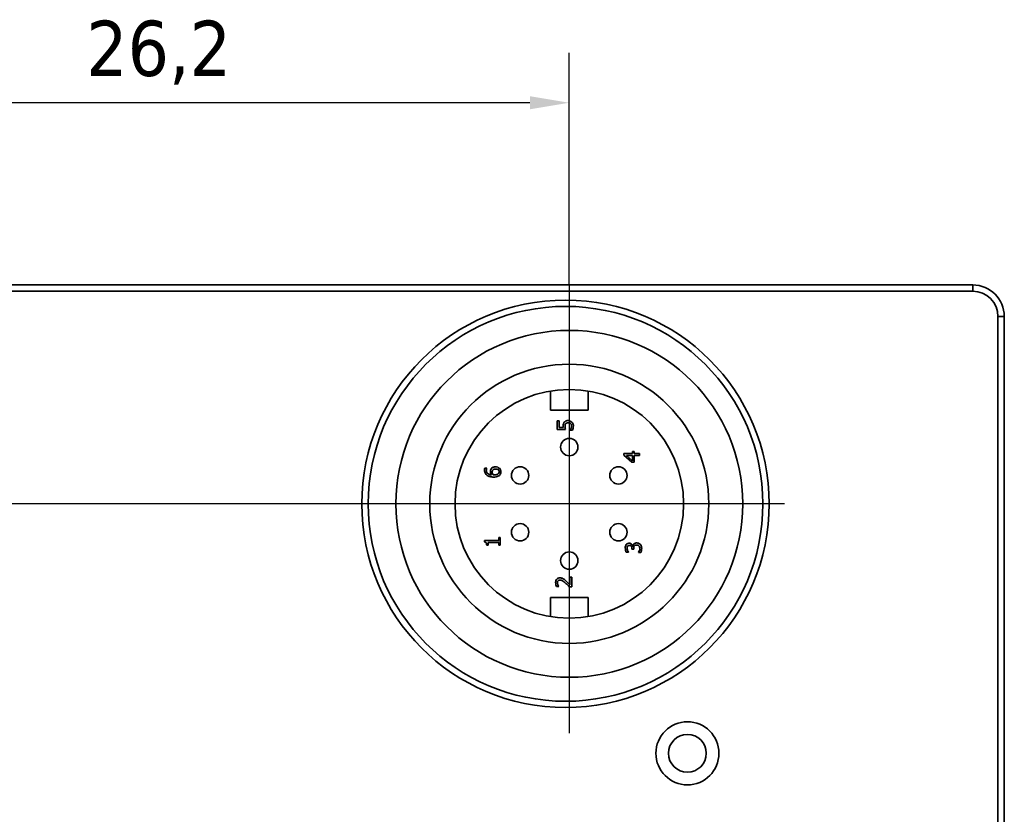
# Model space of a CAD drawing. Header units: millimetres. Extents: x 0 to 297, y 0 to 210.
# Tile 12 of 27: x 216 to 247, y 100 to 125. Entities that reach past the tile are written whole.
import ezdxf

# ---------------------------------------------------------------- set-up
doc = ezdxf.new("R2010")
doc.units = ezdxf.units.MM
doc.header["$LTSCALE"] = 0.5
for name, color, linetype, lineweight in [('Bemaßung (ISO)', 7, 'Continuous', 25), ('Mittelpunktmarkierung (ISO)', 7, 'Continuous', 25), ('Sichtbar (ISO)', 7, 'Continuous', 35), ('Sichtbar schmal (ISO)', 7, 'Continuous', 35)]:
    doc.layers.add(name, color=color, linetype=linetype, lineweight=lineweight)
doc.styles.add('Notiztext (ISO)', font='tahoma.ttf')
doc.dimstyles.new('Standard (ISO)', dxfattribs={"dimscale": 0.5, "dimtxt": 3.5, "dimasz": 2.5, "dimexe": 3.175, "dimexo": 0, "dimgap": 0.762, "dimtad": 1, "dimtoh": 1, "dimrnd": 1e-08, "dimtxsty": 'Notiztext (ISO)', "dimcen": 0.09, "dimdle": 10, "dimclrd": 256, "dimclre": 256, "dimclrt": 256, "dimazin": 2, "dimtfac": 0.514286, "dimtdec": 3, "dimtmove": 0, "dimatfit": 3, "dimfxl": 1, "dimtolj": 1, "dimlwd": -1, "dimlwe": -1, "dimarcsym": 0})

# ---------------------------------------------------------------- blocks, each defined once
blk = doc.blocks.new('*D11')
at = {"layer": 'Bemaßung (ISO)', "transparency": 16777216}
for p, q in [((207.247, 115.349), (207.247, 123.714)), ((233.452, 116.356), (233.452, 123.714)), ((232.202, 122.126), (208.497, 122.126))]:
    blk.add_line(p, q, dxfattribs=at)
for points in [[(208.497, 122.334), (208.497, 121.918), (207.247, 122.126)], [(232.202, 122.334), (232.202, 121.918), (233.452, 122.126)]]:
    blk.add_solid(points, dxfattribs=at)
at = {"layer": 'Defpoints', "color": 0, "transparency": 16777216}
for p in [(207.247, 122.126), (233.452, 116.356), (207.247, 115.349)]:
    blk.add_point(p, dxfattribs=at)
at = {"layer": 'Bemaßung (ISO)', "transparency": 16777216, "insert": (218.131, 124.728), "char_height": 1.75, "attachment_point": 1, "style": 'Notiztext (ISO)'}
blk.add_mtext('\\A1;26,2', dxfattribs=at)
blk = doc.blocks.new('*D12')
at = {"layer": 'Bemaßung (ISO)', "transparency": 16777216}
for p, q in [((226.357, 109.409), (193.991, 109.409)), ((195.578, 108.159), (195.578, 87.599)), ((208.247, 86.349), (193.991, 86.349))]:
    blk.add_line(p, q, dxfattribs=at)
for points in [[(195.37, 108.159), (195.786, 108.159), (195.578, 109.409)], [(195.37, 87.599), (195.786, 87.599), (195.578, 86.349)]]:
    blk.add_solid(points, dxfattribs=at)
at = {"layer": 'Defpoints', "color": 0, "transparency": 16777216}
for p in [(226.357, 109.409), (195.578, 86.349), (208.247, 86.349)]:
    blk.add_point(p, dxfattribs=at)
at = {"layer": 'Bemaßung (ISO)', "transparency": 16777216, "insert": (192.976, 95.705), "char_height": 1.75, "attachment_point": 1, "rotation": 90, "style": 'Notiztext (ISO)'}
blk.add_mtext('\\A1;23,1', dxfattribs=at)

msp = doc.modelspace()

# ---------------------------------------------------------------- linework, layer by layer
at = {"layer": 'Mittelpunktmarkierung (ISO)', "linetype": 'Continuous'}
for p, q in [((233.452, 116.356), (233.452, 102.142)), ((240.281, 109.409), (226.357, 109.409))]:
    msp.add_line(p, q, dxfattribs=at)
at = {"layer": 'Sichtbar (ISO)'}
for p, q in [((246.247, 116.349), (208.247, 116.349)), ((208.247, 116.149), (246.247, 116.149)), ((247.047, 115.349), (247.047, 87.349)), ((247.247, 87.349), (247.247, 115.349)), ((232.852, 112.384), (232.852, 112.984)), ((234.052, 112.984), (234.052, 112.384)), ((234.052, 112.384), (232.852, 112.384)), ((233.129, 112.044), (233.071, 112.044)), ((233.071, 112.044), (233.071, 111.77)), ((233.129, 111.834), (233.129, 112.044)), ((233.263, 111.834), (233.129, 111.834)), ((233.071, 111.77), (233.328, 111.77)), ((233.482, 111.754), (233.482, 111.749)), ((233.482, 111.749), (233.553, 111.749)), ((235.456, 111.01), (235.182, 111.01)), ((235.182, 111.01), (235.182, 110.948)), ((235.182, 110.948), (235.439, 110.725)), ((235.456, 110.777), (235.261, 110.946)), ((235.261, 110.946), (235.456, 110.946)), ((235.51, 111.07), (235.456, 111.07)), ((235.456, 111.07), (235.456, 111.01)), ((235.456, 110.946), (235.456, 110.777)), ((235.51, 111.01), (235.51, 111.07)), ((235.682, 111.01), (235.51, 111.01)), ((235.51, 110.725), (235.51, 110.946)), ((235.51, 110.946), (235.682, 110.946)), ((235.682, 110.946), (235.682, 111.01)), ((230.833, 110.538), (230.769, 110.538)), ((230.833, 110.535), (230.833, 110.538)), ((235.439, 110.725), (235.51, 110.725)), ((230.762, 108.251), (230.762, 108.199)), ((231.212, 108.251), (230.762, 108.251)), ((230.832, 108.096), (230.877, 108.096)), ((230.877, 108.186), (231.212, 108.186)), ((230.877, 108.096), (230.877, 108.186)), ((231.212, 108.34), (231.212, 108.251)), ((231.263, 108.34), (231.212, 108.34)), ((231.212, 108.186), (231.212, 108.096)), ((231.212, 108.096), (231.263, 108.096)), ((231.263, 108.096), (231.263, 108.34)), ((235.464, 108.067), (235.459, 108.067)), ((235.257, 107.879), (235.328, 107.879)), ((235.328, 107.879), (235.328, 107.883)), ((235.438, 107.99), (235.438, 107.967)), ((235.438, 107.967), (235.493, 107.967)), ((235.493, 107.967), (235.493, 107.996)), ((235.646, 107.87), (235.646, 107.865)), ((235.646, 107.865), (235.717, 107.865)), ((233.528, 107.081), (233.47, 107.081)), ((233.47, 107.081), (233.47, 106.836)), ((233.528, 106.773), (233.528, 107.081)), ((233.047, 106.784), (233.118, 106.784)), ((233.118, 106.784), (233.118, 106.787)), ((233.457, 106.773), (233.528, 106.773)), ((232.852, 105.834), (232.852, 106.434)), ((232.852, 106.434), (234.052, 106.434)), ((234.052, 106.434), (234.052, 105.834))]:
    msp.add_line(p, q, dxfattribs=at)
for centre, radius in [((233.332, 109.409), 6.46), ((233.332, 109.409), 6.26), ((233.452, 109.409), 5.5), ((233.452, 109.409), 4.425), ((233.452, 109.409), 3.625), ((233.452, 111.209), 0.275), ((231.893, 110.309), 0.275), ((235.011, 110.309), 0.275), ((231.893, 108.509), 0.275), ((235.011, 108.509), 0.275), ((233.452, 107.609), 0.275), ((237.197, 101.499), 1), ((237.197, 101.499), 0.6)]:
    msp.add_circle(centre, radius, dxfattribs=at)
for radius in [1, 0.8]:
    msp.add_arc((246.247, 115.349), radius, 0, 90, dxfattribs=at)
for points, knots in [([(233.291, 111.995), (233.285, 111.988), (233.28, 111.979), (233.27, 111.959), (233.267, 111.949), (233.261, 111.924), (233.26, 111.901), (233.26, 111.88)], [-0.008660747, -0.008660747, -0.008660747, -0.008660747, -0.007670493, -0.007670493, -0.00632033, -0.00632033, 0, 0, 0, 0]), ([(233.26, 111.88), (233.26, 111.87), (233.26, 111.861), (233.261, 111.85), (233.262, 111.842), (233.263, 111.834)], [-0.003177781, -0.003177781, -0.003177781, -0.003177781, -0.002401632, -0.002401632, 0, 0, 0, 0]), ([(233.412, 112.047), (233.396, 112.047), (233.379, 112.046), (233.353, 112.04), (233.341, 112.036), (233.313, 112.02), (233.301, 112.009), (233.291, 111.995)], [-0.01575519, -0.01575519, -0.01575519, -0.01575519, -0.00950918, -0.00950918, -0.00501224, -0.00501224, 0, 0, 0, 0]), ([(233.316, 111.869), (233.316, 111.889), (233.319, 111.91), (233.328, 111.935), (233.333, 111.943), (233.339, 111.95)], [-0.008077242, -0.008077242, -0.008077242, -0.008077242, -0.002899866, -0.002899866, 0, 0, 0, 0]), ([(233.328, 111.77), (233.325, 111.787), (233.321, 111.808), (233.318, 111.832), (233.316, 111.85), (233.316, 111.869)], [-0.007197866, -0.007197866, -0.007197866, -0.007197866, -0.005523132, -0.005523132, 0, 0, 0, 0]), ([(233.339, 111.95), (233.343, 111.955), (233.347, 111.959), (233.359, 111.968), (233.365, 111.97), (233.381, 111.977), (233.396, 111.979), (233.411, 111.979)], [-0.006798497, -0.006798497, -0.006798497, -0.006798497, -0.00585314, -0.00585314, -0.004582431, -0.004582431, 0, 0, 0, 0]), ([(233.411, 111.979), (233.436, 111.979), (233.451, 111.975), (233.471, 111.968), (233.483, 111.962), (233.493, 111.953)], [-0.006552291, -0.006552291, -0.006552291, -0.006552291, -0.003948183, -0.003948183, 0, 0, 0, 0]), ([(233.532, 112.003), (233.514, 112.02), (233.495, 112.029), (233.457, 112.043), (233.435, 112.047), (233.412, 112.047)], [-0.01196404, -0.01196404, -0.01196404, -0.01196404, -0.00687639, -0.00687639, 0, 0, 0, 0]), ([(233.509, 111.808), (233.503, 111.792), (233.498, 111.782), (233.491, 111.768), (233.486, 111.76), (233.482, 111.754)], [-0.003926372, -0.003926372, -0.003926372, -0.003926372, -0.002237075, -0.002237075, 0, 0, 0, 0]), ([(233.493, 111.953), (233.498, 111.949), (233.503, 111.944), (233.512, 111.931), (233.515, 111.924), (233.521, 111.908), (233.523, 111.895), (233.523, 111.881)], [-0.005895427, -0.005895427, -0.005895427, -0.005895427, -0.00512346, -0.00512346, -0.004065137, -0.004065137, 0, 0, 0, 0]), ([(233.523, 111.881), (233.523, 111.861), (233.521, 111.849), (233.517, 111.832), (233.513, 111.82), (233.509, 111.808)], [-0.005204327, -0.005204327, -0.005204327, -0.005204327, -0.00372743, -0.00372743, 0, 0, 0, 0]), ([(233.581, 111.88), (233.581, 111.894), (233.58, 111.908), (233.575, 111.931), (233.571, 111.944), (233.556, 111.975), (233.546, 111.99), (233.532, 112.003)], [-0.01809135, -0.01809135, -0.01809135, -0.01809135, -0.01050256, -0.01050256, -0.00550383, -0.00550383, 0, 0, 0, 0]), ([(233.553, 111.749), (233.563, 111.769), (233.569, 111.791), (233.579, 111.833), (233.581, 111.856), (233.581, 111.88)], [-0.01277591, -0.01277591, -0.01277591, -0.01277591, -0.00713869, -0.00713869, 0, 0, 0, 0]), ([(230.769, 110.538), (230.765, 110.528), (230.764, 110.518), (230.762, 110.502), (230.762, 110.492), (230.762, 110.481)], [-0.004664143, -0.004664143, -0.004664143, -0.004664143, -0.003113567, -0.003113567, 0, 0, 0, 0]), ([(231.109, 110.582), (231.092, 110.582), (231.076, 110.58), (231.039, 110.571), (231.025, 110.564), (231.004, 110.552), (230.992, 110.541), (230.981, 110.527)], [-0.009559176, -0.009559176, -0.009559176, -0.009559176, -0.007560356, -0.007560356, -0.005036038, -0.005036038, 0, 0, 0, 0]), ([(231.235, 110.535), (231.227, 110.542), (231.219, 110.548), (231.199, 110.561), (231.188, 110.566), (231.157, 110.578), (231.134, 110.582), (231.109, 110.582)], [-0.01151935, -0.01151935, -0.01151935, -0.01151935, -0.00969834, -0.00969834, -0.00733103, -0.00733103, 0, 0, 0, 0]), ([(230.762, 110.481), (230.762, 110.46), (230.764, 110.439), (230.775, 110.396), (230.784, 110.379), (230.805, 110.345), (230.822, 110.327), (230.843, 110.312)], [-0.01631749, -0.01631749, -0.01631749, -0.01631749, -0.01216641, -0.01216641, -0.00753364, -0.00753364, 0, 0, 0, 0]), ([(230.82, 110.473), (230.82, 110.491), (230.823, 110.504), (230.826, 110.518), (230.829, 110.528), (230.833, 110.535)], [-0.003813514, -0.003813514, -0.003813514, -0.003813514, -0.002447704, -0.002447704, 0, 0, 0, 0]), ([(230.987, 110.326), (230.958, 110.329), (230.928, 110.335), (230.882, 110.355), (230.867, 110.366), (230.845, 110.389), (230.836, 110.402), (230.823, 110.435), (230.82, 110.453), (230.82, 110.473)], [-0.02113604, -0.02113604, -0.02113604, -0.02113604, -0.01519636, -0.01519636, -0.01060892, -0.01060892, -0.00572063, -0.00572063, 0, 0, 0, 0]), ([(230.843, 110.312), (230.877, 110.288), (230.912, 110.276), (230.972, 110.261), (231.012, 110.257), (231.052, 110.257)], [-0.01870981, -0.01870981, -0.01870981, -0.01870981, -0.01180489, -0.01180489, 0, 0, 0, 0]), ([(230.981, 110.527), (230.965, 110.505), (230.96, 110.489), (230.953, 110.465), (230.952, 110.447), (230.952, 110.43)], [-0.007337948, -0.007337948, -0.007337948, -0.007337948, -0.005075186, -0.005075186, 0, 0, 0, 0]), ([(230.952, 110.43), (230.952, 110.402), (230.958, 110.384), (230.967, 110.358), (230.976, 110.342), (230.987, 110.326)], [-0.008327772, -0.008327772, -0.008327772, -0.008327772, -0.00557064, -0.00557064, 0, 0, 0, 0]), ([(231.007, 110.415), (231.007, 110.432), (231.01, 110.446), (231.015, 110.464), (231.019, 110.472), (231.025, 110.479)], [-0.005557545, -0.005557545, -0.005557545, -0.005557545, -0.002880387, -0.002880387, 0, 0, 0, 0]), ([(231.035, 110.326), (231.026, 110.34), (231.019, 110.354), (231.012, 110.378), (231.007, 110.394), (231.007, 110.415)], [-0.01796837, -0.01796837, -0.01796837, -0.01796837, -0.0063909, -0.0063909, 0, 0, 0, 0]), ([(231.025, 110.479), (231.03, 110.485), (231.035, 110.49), (231.047, 110.499), (231.053, 110.503), (231.078, 110.512), (231.098, 110.513), (231.112, 110.513)], [-0.007495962, -0.007495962, -0.007495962, -0.007495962, -0.005835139, -0.005835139, -0.004197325, -0.004197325, 0, 0, 0, 0]), ([(231.067, 110.325), (231.061, 110.325), (231.055, 110.325), (231.044, 110.326), (231.04, 110.326), (231.035, 110.326)], [-0.003072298, -0.003072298, -0.003072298, -0.003072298, -0.001420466, -0.001420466, 0, 0, 0, 0]), ([(231.052, 110.257), (231.077, 110.257), (231.104, 110.259), (231.157, 110.269), (231.176, 110.276), (231.207, 110.29), (231.223, 110.299), (231.236, 110.312)], [-0.01418309, -0.01418309, -0.01418309, -0.01418309, -0.0101151, -0.0101151, -0.00564309, -0.00564309, 0, 0, 0, 0]), ([(231.199, 110.361), (231.193, 110.355), (231.186, 110.35), (231.169, 110.342), (231.16, 110.338), (231.14, 110.332), (231.116, 110.325), (231.067, 110.325)], [-0.04031941, -0.04031941, -0.04031941, -0.04031941, -0.0288094, -0.0288094, -0.01483733, -0.01483733, 0, 0, 0, 0]), ([(231.112, 110.513), (231.134, 110.513), (231.156, 110.511), (231.184, 110.499), (231.194, 110.493), (231.211, 110.476), (231.217, 110.468), (231.225, 110.447), (231.227, 110.435), (231.227, 110.423)], [-0.01834715, -0.01834715, -0.01834715, -0.01834715, -0.01067536, -0.01067536, -0.00672103, -0.00672103, -0.00359835, -0.00359835, 0, 0, 0, 0]), ([(231.227, 110.423), (231.227, 110.417), (231.226, 110.41), (231.224, 110.4), (231.222, 110.393), (231.214, 110.377), (231.207, 110.368), (231.199, 110.361)], [-0.008468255, -0.008468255, -0.008468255, -0.008468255, -0.005480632, -0.005480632, -0.003292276, -0.003292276, 0, 0, 0, 0]), ([(231.282, 110.423), (231.282, 110.434), (231.281, 110.444), (231.276, 110.468), (231.272, 110.478), (231.262, 110.503), (231.25, 110.52), (231.235, 110.535)], [-0.009801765, -0.009801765, -0.009801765, -0.009801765, -0.008227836, -0.008227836, -0.006244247, -0.006244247, 0, 0, 0, 0]), ([(231.236, 110.312), (231.244, 110.319), (231.25, 110.327), (231.263, 110.346), (231.268, 110.355), (231.278, 110.381), (231.282, 110.402), (231.282, 110.423)], [-0.01016632, -0.01016632, -0.01016632, -0.01016632, -0.0084545, -0.0084545, -0.00633478, -0.00633478, 0, 0, 0, 0]), ([(230.762, 108.199), (230.769, 108.198), (230.775, 108.197), (230.788, 108.194), (230.793, 108.192), (230.804, 108.186), (230.809, 108.182), (230.815, 108.175), (230.82, 108.168), (230.83, 108.139), (230.832, 108.117), (230.832, 108.096)], [-0.03298682, -0.03298682, -0.03298682, -0.03298682, -0.02502373, -0.02502373, -0.01815057, -0.01815057, -0.01070144, -0.01070144, -0.00640869, -0.00640869, 0, 0, 0, 0]), ([(235.255, 108.115), (235.244, 108.099), (235.237, 108.083), (235.228, 108.05), (235.226, 108.029), (235.226, 108.01)], [-0.01037652, -0.01037652, -0.01037652, -0.01037652, -0.00589553, -0.00589553, 0, 0, 0, 0]), ([(235.347, 108.159), (235.336, 108.159), (235.325, 108.158), (235.306, 108.154), (235.296, 108.15), (235.273, 108.136), (235.263, 108.126), (235.255, 108.115)], [-0.01327622, -0.01327622, -0.01327622, -0.01327622, -0.00799737, -0.00799737, -0.00427896, -0.00427896, 0, 0, 0, 0]), ([(235.284, 108.004), (235.284, 108.021), (235.287, 108.032), (235.29, 108.047), (235.294, 108.057), (235.3, 108.065)], [-0.004586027, -0.004586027, -0.004586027, -0.004586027, -0.003093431, -0.003093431, 0, 0, 0, 0]), ([(235.3, 108.065), (235.303, 108.07), (235.307, 108.074), (235.315, 108.08), (235.32, 108.084), (235.336, 108.09), (235.345, 108.091), (235.354, 108.091)], [-0.007834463, -0.007834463, -0.007834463, -0.007834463, -0.004963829, -0.004963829, -0.002764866, -0.002764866, 0, 0, 0, 0]), ([(235.459, 108.067), (235.457, 108.079), (235.452, 108.09), (235.44, 108.111), (235.433, 108.12), (235.411, 108.141), (235.399, 108.147), (235.376, 108.157), (235.362, 108.159), (235.347, 108.159)], [-0.01187211, -0.01187211, -0.01187211, -0.01187211, -0.0097321, -0.0097321, -0.00754669, -0.00754669, -0.00439159, -0.00439159, 0, 0, 0, 0]), ([(235.354, 108.091), (235.36, 108.091), (235.367, 108.091), (235.378, 108.089), (235.384, 108.087), (235.398, 108.081), (235.405, 108.076), (235.418, 108.062), (235.425, 108.052), (235.436, 108.024), (235.438, 108.007), (235.438, 107.99)], [-0.01643291, -0.01643291, -0.01643291, -0.01643291, -0.01418708, -0.01418708, -0.01212706, -0.01212706, -0.008894, -0.008894, -0.00514545, -0.00514545, 0, 0, 0, 0]), ([(235.496, 108.134), (235.482, 108.119), (235.476, 108.106), (235.47, 108.09), (235.466, 108.079), (235.464, 108.067)], [-0.005157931, -0.005157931, -0.005157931, -0.005157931, -0.003520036, -0.003520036, 0, 0, 0, 0]), ([(235.493, 107.996), (235.493, 108.017), (235.496, 108.033), (235.501, 108.054), (235.505, 108.063), (235.511, 108.071)], [-0.006289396, -0.006289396, -0.006289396, -0.006289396, -0.0030678, -0.0030678, 0, 0, 0, 0]), ([(235.589, 108.169), (235.577, 108.169), (235.565, 108.168), (235.546, 108.164), (235.537, 108.162), (235.514, 108.15), (235.504, 108.143), (235.496, 108.134)], [-0.01451899, -0.01451899, -0.01451899, -0.01451899, -0.00757878, -0.00757878, -0.00358221, -0.00358221, 0, 0, 0, 0]), ([(235.511, 108.071), (235.515, 108.076), (235.519, 108.081), (235.531, 108.089), (235.537, 108.092), (235.554, 108.099), (235.569, 108.101), (235.584, 108.101)], [-0.007208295, -0.007208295, -0.007208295, -0.007208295, -0.006047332, -0.006047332, -0.004536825, -0.004536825, 0, 0, 0, 0]), ([(235.584, 108.101), (235.609, 108.101), (235.623, 108.096), (235.641, 108.089), (235.652, 108.082), (235.662, 108.074)], [-0.005843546, -0.005843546, -0.005843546, -0.005843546, -0.003924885, -0.003924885, 0, 0, 0, 0]), ([(235.701, 108.125), (235.683, 108.143), (235.664, 108.152), (235.631, 108.166), (235.61, 108.169), (235.589, 108.169)], [-0.01081255, -0.01081255, -0.01081255, -0.01081255, -0.00642851, -0.00642851, 0, 0, 0, 0]), ([(235.662, 108.074), (235.667, 108.069), (235.671, 108.064), (235.68, 108.05), (235.682, 108.042), (235.687, 108.026), (235.69, 108.012), (235.69, 107.998)], [-0.005915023, -0.005915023, -0.005915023, -0.005915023, -0.005224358, -0.005224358, -0.004229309, -0.004229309, 0, 0, 0, 0]), ([(235.748, 108.002), (235.748, 108.016), (235.746, 108.03), (235.741, 108.056), (235.738, 108.069), (235.725, 108.097), (235.715, 108.112), (235.701, 108.125)], [-0.01357836, -0.01357836, -0.01357836, -0.01357836, -0.00939552, -0.00939552, -0.00555636, -0.00555636, 0, 0, 0, 0]), ([(235.226, 108.01), (235.226, 107.978), (235.233, 107.951), (235.241, 107.917), (235.248, 107.896), (235.257, 107.879)], [-0.009019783, -0.009019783, -0.009019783, -0.009019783, -0.005685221, -0.005685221, 0, 0, 0, 0]), ([(235.3, 107.933), (235.293, 107.95), (235.29, 107.963), (235.286, 107.98), (235.284, 107.992), (235.284, 108.004)], [-0.005091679, -0.005091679, -0.005091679, -0.005091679, -0.003680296, -0.003680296, 0, 0, 0, 0]), ([(235.328, 107.883), (235.323, 107.89), (235.319, 107.897), (235.309, 107.913), (235.304, 107.923), (235.3, 107.933)], [-0.005639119, -0.005639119, -0.005639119, -0.005639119, -0.003107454, -0.003107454, 0, 0, 0, 0]), ([(235.69, 107.998), (235.69, 107.964), (235.68, 107.937), (235.667, 107.906), (235.657, 107.886), (235.646, 107.87)], [-0.008889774, -0.008889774, -0.008889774, -0.008889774, -0.005878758, -0.005878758, 0, 0, 0, 0]), ([(235.717, 107.865), (235.728, 107.887), (235.735, 107.912), (235.744, 107.952), (235.748, 107.977), (235.748, 108.002)], [-0.01236138, -0.01236138, -0.01236138, -0.01236138, -0.00756632, -0.00756632, 0, 0, 0, 0]), ([(233.154, 107.061), (233.144, 107.061), (233.133, 107.06), (233.113, 107.056), (233.103, 107.053), (233.079, 107.043), (233.067, 107.034), (233.047, 107.013), (233.036, 107), (233.02, 106.959), (233.017, 106.935), (233.017, 106.912)], [-0.03149455, -0.03149455, -0.03149455, -0.03149455, -0.02618132, -0.02618132, -0.02128473, -0.02128473, -0.01332707, -0.01332707, -0.00700777, -0.00700777, 0, 0, 0, 0]), ([(233.017, 106.912), (233.017, 106.88), (233.024, 106.852), (233.032, 106.821), (233.039, 106.8), (233.047, 106.784)], [-0.008325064, -0.008325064, -0.008325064, -0.008325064, -0.005367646, -0.005367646, 0, 0, 0, 0]), ([(233.075, 106.907), (233.075, 106.923), (233.078, 106.934), (233.084, 106.951), (233.088, 106.96), (233.095, 106.968)], [-0.005479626, -0.005479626, -0.005479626, -0.005479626, -0.003075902, -0.003075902, 0, 0, 0, 0]), ([(233.091, 106.836), (233.084, 106.852), (233.081, 106.865), (233.076, 106.882), (233.075, 106.895), (233.075, 106.907)], [-0.00532129, -0.00532129, -0.00532129, -0.00532129, -0.003656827, -0.003656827, 0, 0, 0, 0]), ([(233.118, 106.787), (233.113, 106.794), (233.109, 106.801), (233.099, 106.817), (233.095, 106.826), (233.091, 106.836)], [-0.005607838, -0.005607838, -0.005607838, -0.005607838, -0.003073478, -0.003073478, 0, 0, 0, 0]), ([(233.095, 106.968), (233.099, 106.972), (233.102, 106.975), (233.112, 106.982), (233.117, 106.985), (233.133, 106.991), (233.145, 106.993), (233.158, 106.993)], [-0.005902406, -0.005902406, -0.005902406, -0.005902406, -0.004957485, -0.004957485, -0.003760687, -0.003760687, 0, 0, 0, 0]), ([(233.254, 107.035), (233.235, 107.046), (233.218, 107.051), (233.191, 107.059), (233.173, 107.061), (233.154, 107.061)], [-0.008302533, -0.008302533, -0.008302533, -0.008302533, -0.005487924, -0.005487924, 0, 0, 0, 0]), ([(233.158, 106.993), (233.171, 106.993), (233.185, 106.991), (233.211, 106.984), (233.224, 106.978), (233.263, 106.957), (233.298, 106.928), (233.336, 106.894)], [-0.02874833, -0.02874833, -0.02874833, -0.02874833, -0.02219027, -0.02219027, -0.01539627, -0.01539627, 0, 0, 0, 0]), ([(233.34, 106.968), (233.326, 106.981), (233.312, 106.993), (233.284, 107.016), (233.27, 107.026), (233.254, 107.035)], [-0.0108767, -0.0108767, -0.0108767, -0.0108767, -0.00526342, -0.00526342, 0, 0, 0, 0]), ([(233.336, 106.894), (233.366, 106.866), (233.385, 106.848), (233.417, 106.815), (233.437, 106.794), (233.457, 106.773)], [-0.01368348, -0.01368348, -0.01368348, -0.01368348, -0.00867253, -0.00867253, 0, 0, 0, 0]), ([(233.47, 106.836), (233.448, 106.859), (233.421, 106.888), (233.388, 106.922), (233.364, 106.945), (233.34, 106.968)], [-0.01405484, -0.01405484, -0.01405484, -0.01405484, -0.00996394, -0.00996394, 0, 0, 0, 0])]:
    msp.add_open_spline(points, degree=3, knots=knots, dxfattribs=at)
at = {"layer": 'Sichtbar schmal (ISO)'}
for p, q in [((246.247, 116.149), (246.247, 116.349)), ((247.247, 115.349), (247.047, 115.349))]:
    msp.add_line(p, q, dxfattribs=at)

# ---------------------------------------------------------------- dimensions: what is measured, and where the dimension line sits
at = {"layer": 'Bemaßung (ISO)'}
for base, p1, p2, angle, picture, middle in [((207.247, 122.126), (233.452, 116.356), (207.247, 115.349), 180, '*D11', (220.35, 122.126)), ((195.578, 86.349), (226.357, 109.409), (208.247, 86.349), 90, '*D12', (195.578, 97.879))]:
    dim = msp.add_linear_dim(base=base, p1=p1, p2=p2, angle=angle, dimstyle='Standard (ISO)', override={"dimgap": 0.762, "dimtoh": 0, "dimdec": 1, "dimtol": 0, "dimlim": 0, "dimtp": 0, "dimtm": 0, "dimtdec": 3, "dimtofl": 0, "dimatfit": 1}, dxfattribs=at)
    dim.commit()
    dim.dimension.update_dxf_attribs({"geometry": picture, "text_midpoint": middle, "dimtype": 160})

doc.saveas('drawing.dxf')
